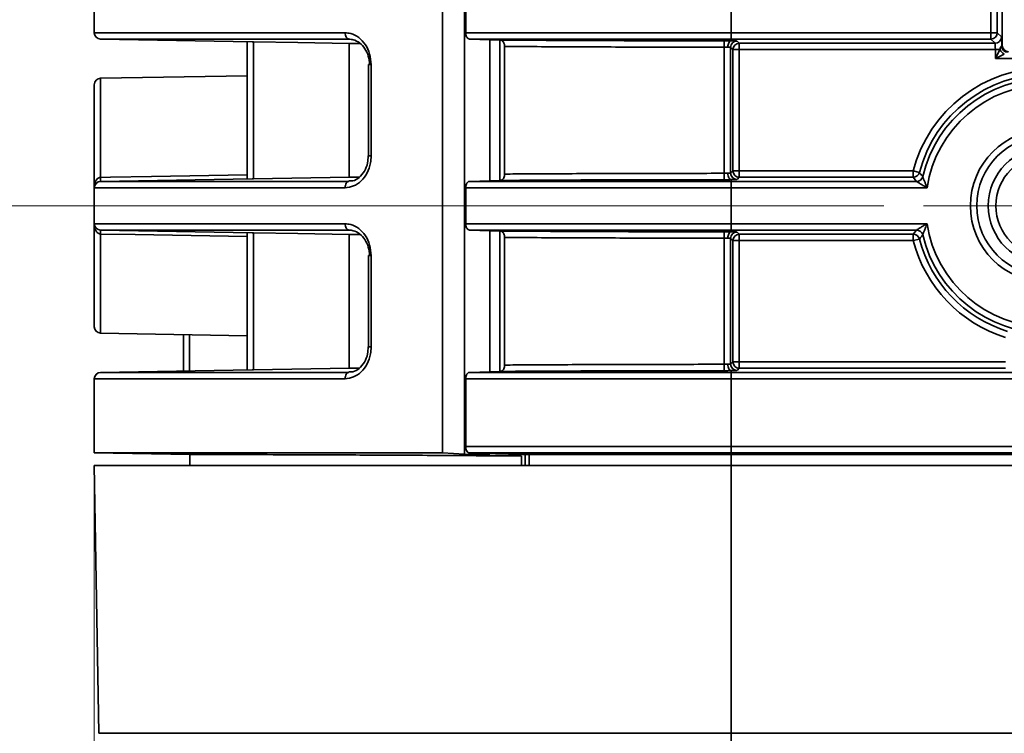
# Model space of a CAD drawing. Header units: millimetres. Extents: x 0 to 1118, y 0 to 864.
# Tile 42 of 250: x 77 to 86, y 443 to 450. Entities that reach past the tile are written whole.
import ezdxf

# ---------------------------------------------------------------- set-up
doc = ezdxf.new("R2010")
doc.units = ezdxf.units.MM
doc.styles.add('SLDTEXTSTYLE0', font='TXT', dxfattribs={"width": 0.605})
doc.dimstyles.new('SLDDIMSTYLE3', dxfattribs={"dimtxt": 4.233333, "dimasz": 4.572, "dimexe": 0, "dimexo": 0.0625, "dimgap": 1.058333, "dimtad": 0, "dimtih": 1, "dimtoh": 1, "dimdec": 1, "dimlfac": 4, "dimrnd": 1e-09, "dimzin": 4, "dimdsep": 46, "dimtxsty": 'SLDTEXTSTYLE0', "dimsah": 1, "dimcen": 0.09, "dimadec": 0, "dimazin": 1, "dimtfac": 1, "dimtofl": 0, "dimtmove": 0, "dimatfit": 3, "dimfxl": 1, "dimfrac": 2, "dimtolj": 1, "dimtzin": 12, "dimarcsym": 0})
doc.dimstyles.new('SLDDIMSTYLE4', dxfattribs={"dimtxt": 4.233333, "dimasz": 4.572, "dimexe": 0, "dimexo": 0.0625, "dimgap": 1.058333, "dimtad": 0, "dimtih": 1, "dimtoh": 1, "dimdec": 1, "dimlfac": 4, "dimrnd": 1e-09, "dimzin": 12, "dimdsep": 46, "dimtxsty": 'SLDTEXTSTYLE0', "dimsah": 1, "dimcen": 0.09, "dimadec": 0, "dimazin": 3, "dimtfac": 1, "dimtmove": 0, "dimatfit": 0, "dimfxl": 1, "dimfrac": 2, "dimtolj": 1, "dimtzin": 12, "dimarcsym": 0})

# ---------------------------------------------------------------- blocks, each defined once
blk = doc.blocks.new('_D_10')
at = {"color": 7, "linetype": 'Continuous', "lineweight": 0}
for p, q in [((77.2975, 445.4854), (77.2975, 413.6063)), ((83.4225, 433.618), (83.4225, 413.6063)), ((57.4629, 418.455), (56.0077, 418.455)), ((56.0077, 418.455), (56.0077, 411.9581)), ((65.5474, 418.455), (67.0026, 418.455)), ((67.0026, 418.455), (67.0026, 411.9581)), ((77.2975, 415.2065), (69.4269, 415.2065)), ((83.4225, 415.2065), (92.9475, 415.2065)), ((56.0077, 411.9581), (57.4629, 411.9581)), ((67.0026, 411.9581), (65.5474, 411.9581))]:
    blk.add_line(p, q, dxfattribs=at)
at = {"color": 7, "linetype": 'Continuous', "lineweight": 18}
for points in [[(77.2975, 415.2065), (72.7255, 415.9685), (72.7255, 414.4445)], [(83.4225, 415.2065), (87.9945, 414.4445), (87.9945, 415.9685)]]:
    blk.add_solid(points, dxfattribs=at)
at = {"color": 7, "linetype": 'Continuous', "lineweight": 18, "char_height": 4.23333, "attachment_point": 1, "style": 'SLDTEXTSTYLE0'}
for s, insert in [('24.5', (43.2342, 417.4151)), ('1.0', (57.4629, 417.4151))]:
    blk.add_mtext(s, dxfattribs=dict(at, insert=insert))
blk = doc.blocks.new('_D_13')
at = {"color": 7, "linetype": 'Continuous', "lineweight": 0}
for p, q in [((85.0436, 497.0242), (48.5948, 497.0242)), ((50.195, 497.0242), (50.195, 476.8678)), ((57.7944, 475.8977), (56.3392, 475.8977)), ((56.3392, 475.8977), (56.3392, 469.4007)), ((65.8789, 475.8977), (67.3341, 475.8977)), ((67.3341, 475.8977), (67.3341, 469.4007)), ((56.3392, 469.4007), (57.7944, 469.4007)), ((67.3341, 469.4007), (65.8789, 469.4007)), ((50.195, 448.2742), (50.195, 468.4306)), ((85.0436, 448.2742), (48.5948, 448.2742))]:
    blk.add_line(p, q, dxfattribs=at)
at = {"color": 7, "linetype": 'Continuous', "lineweight": 18}
for points in [[(50.195, 497.0242), (49.433, 492.4522), (50.957, 492.4522)], [(50.195, 448.2742), (50.957, 452.8462), (49.433, 452.8462)]]:
    blk.add_solid(points, dxfattribs=at)
at = {"color": 7, "linetype": 'Continuous', "lineweight": 18, "char_height": 4.23333, "attachment_point": 1, "style": 'SLDTEXTSTYLE0'}
for s, insert in [('3X', (31.6006, 474.8578)), ('195.0', (40.3319, 474.8578)), ('7.7', (57.7944, 474.8578))]:
    blk.add_mtext(s, dxfattribs=dict(at, insert=insert))
blk = doc.blocks.new('_D_16')
at = {"color": 7, "linetype": 'Continuous', "lineweight": 0}
for p, q in [((50.195, 448.2742), (50.195, 457.7992)), ((85.0436, 448.2742), (48.5948, 448.2742)), ((56.1775, 446.0602), (54.7223, 446.0602)), ((54.7223, 446.0602), (54.7223, 439.5632)), ((64.262, 446.0602), (65.7172, 446.0602)), ((65.7172, 446.0602), (65.7172, 439.5632)), ((54.7223, 439.5632), (56.1775, 439.5632)), ((65.7172, 439.5632), (64.262, 439.5632)), ((93.8577, 437.3492), (48.5948, 437.3492)), ((50.195, 437.3492), (50.195, 427.8242))]:
    blk.add_line(p, q, dxfattribs=at)
at = {"color": 7, "linetype": 'Continuous', "lineweight": 18}
for points in [[(50.195, 448.2742), (50.957, 452.8462), (49.433, 452.8462)], [(50.195, 437.3492), (49.433, 432.7772), (50.957, 432.7772)]]:
    blk.add_solid(points, dxfattribs=at)
at = {"color": 7, "linetype": 'Continuous', "lineweight": 18, "char_height": 4.23333, "attachment_point": 1, "style": 'SLDTEXTSTYLE0'}
for s, insert in [('3X', (33.2175, 445.0203)), ('43.7', (41.9488, 445.0203)), ('1.7', (56.1775, 445.0203))]:
    blk.add_mtext(s, dxfattribs=dict(at, insert=insert))
blk = doc.blocks.new('SW_CENTERMARKSYMBOL_6')
at = {"color": 0, "linetype": 'Continuous', "lineweight": 18}
for p, q in [((0, 0.635), (0, 1.21)), ((0, 0), (0, 0.635)), ((-0.635, 0), (-1.21, 0)), ((0, 0), (-0.635, 0)), ((0, 0), (0, -0.635)), ((0, 0), (0.635, 0)), ((0.635, 0), (1.21, 0)), ((0, -0.635), (0, -1.21))]:
    blk.add_line(p, q, dxfattribs=at)

msp = doc.modelspace()

# ---------------------------------------------------------------- linework, layer by layer
at = {"color": 7, "linetype": 'Continuous', "lineweight": 35}
for p, q in [((80.7147, 501.7867), (80.7147, 445.8492)), ((80.9298, 445.8361), (80.9298, 501.0976)), ((86.2063, 449.8492), (86.2063, 495.5742)), ((77.2975, 449.9731), (77.2975, 450.3253)), ((80.9427, 449.973), (80.9427, 450.3254)), ((83.5475, 450.3253), (83.5475, 449.9731)), ((86.0946, 449.9731), (86.0946, 450.3253)), ((86.1571, 450.3253), (86.1571, 449.9731)), ((83.5475, 449.9106), (83.5475, 449.9731)), ((83.5475, 449.9731), (86.0946, 449.9731)), ((86.0946, 449.9106), (86.0946, 449.9731)), ((86.0946, 449.9731), (86.1571, 449.9731)), ((86.1571, 449.9731), (86.1986, 449.9316)), ((77.3589, 449.9106), (78.8484, 449.8846)), ((78.7975, 448.5379), (78.7975, 449.8855)), ((78.8484, 449.8846), (78.8589, 449.8844)), ((78.8589, 449.8844), (78.8589, 448.539)), ((79.9061, 449.8673), (79.7975, 449.8681)), ((79.7975, 449.8681), (79.7975, 448.5553)), ((80.9785, 449.9105), (81.2811, 449.9008)), ((81.1777, 448.5193), (81.1777, 449.9041)), ((81.2768, 449.9009), (81.2768, 448.5225)), ((83.4788, 449.8933), (83.4788, 449.8309)), ((83.5475, 449.9106), (83.5475, 449.893)), ((86.0946, 449.9106), (83.5475, 449.9106)), ((83.6038, 449.8912), (83.6259, 449.8691)), ((83.6259, 449.8691), (86.1361, 449.8691)), ((83.6259, 449.8066), (83.6259, 449.8691)), ((86.1361, 449.8691), (86.0946, 449.9106)), ((86.2008, 449.8437), (86.2063, 449.8492)), ((81.3241, 448.5854), (81.3241, 449.838)), ((83.4788, 448.5925), (83.4788, 449.8309)), ((83.5413, 449.8287), (83.5413, 448.5947)), ((83.5634, 449.8066), (83.5413, 449.8287)), ((83.5634, 448.6168), (83.5634, 449.8066)), ((83.6259, 449.8066), (83.5634, 449.8066)), ((83.6259, 449.8066), (83.6259, 448.6168)), ((86.1383, 449.8066), (83.6259, 449.8066)), ((86.1383, 449.8066), (86.1822, 449.8066)), ((86.1383, 449.7187), (86.1383, 449.8066)), ((86.1383, 449.7187), (86.1822, 449.8066)), ((86.2262, 449.7627), (86.1383, 449.7187)), ((79.9874, 449.6599), (79.9874, 448.7634)), ((80.0145, 449.6599), (79.9874, 449.6599)), ((80.0145, 449.6599), (80.0145, 448.7634)), ((91.1258, 449.7187), (86.1383, 449.7187)), ((77.2975, 448.4503), (77.2975, 449.4628)), ((78.7975, 449.5504), (77.3589, 449.5253)), ((77.3589, 449.5253), (77.3589, 448.5517)), ((80.0145, 448.7634), (79.9874, 448.7634)), ((83.4788, 448.5301), (83.4788, 448.5925)), ((83.5413, 448.5947), (83.5634, 448.6168)), ((83.6259, 448.6168), (83.5634, 448.6168)), ((83.6259, 448.5543), (83.6259, 448.6168)), ((83.6259, 448.6168), (85.3327, 448.6168)), ((85.3327, 448.5543), (85.3327, 448.6168)), ((85.3327, 448.6168), (85.3932, 448.601)), ((78.8484, 448.5388), (77.3589, 448.5128)), ((78.8589, 448.539), (78.8484, 448.5388)), ((79.7975, 448.5553), (78.8589, 448.539)), ((81.2811, 448.5226), (80.9785, 448.5129)), ((83.5475, 448.5304), (83.5475, 448.5128)), ((83.5475, 448.4503), (83.5475, 448.5128)), ((83.5475, 448.5128), (85.3652, 448.5128)), ((83.6259, 448.5543), (83.6038, 448.5322)), ((85.3327, 448.5543), (83.6259, 448.5543)), ((85.3652, 448.5128), (85.3327, 448.5543)), ((77.2975, 448.0981), (77.2975, 448.4503)), ((80.9427, 448.098), (80.9427, 448.4504)), ((83.5475, 448.4503), (83.5475, 448.0981)), ((85.4683, 448.4503), (83.5475, 448.4503)), ((77.2975, 447.0856), (77.2975, 448.0981)), ((77.3589, 448.0356), (78.8484, 448.0096)), ((78.7975, 446.6629), (78.7975, 448.0105)), ((78.8484, 448.0096), (78.8589, 448.0094)), ((78.8589, 448.0094), (78.8589, 446.664)), ((80.9785, 448.0355), (81.2811, 448.0258)), ((81.1777, 446.6443), (81.1777, 448.0291)), ((81.2768, 448.0259), (81.2768, 446.6475)), ((83.4788, 448.0183), (83.4788, 447.9559)), ((83.5475, 448.0356), (83.5475, 448.0981)), ((83.5475, 448.0981), (85.4683, 448.0981)), ((83.5475, 448.0356), (83.5475, 448.018)), ((85.3652, 448.0356), (83.5475, 448.0356)), ((83.6038, 448.0162), (83.6259, 447.9941)), ((85.3327, 447.9941), (85.3652, 448.0356)), ((77.3589, 447.9967), (77.3589, 447.0231)), ((79.9061, 447.9923), (79.7975, 447.9931)), ((79.7975, 447.9931), (79.7975, 446.6803)), ((81.3241, 446.7104), (81.3241, 447.963)), ((83.4788, 446.7175), (83.4788, 447.9559)), ((83.5413, 447.9537), (83.5413, 446.7197)), ((83.5634, 447.9316), (83.5413, 447.9537)), ((83.5634, 446.7418), (83.5634, 447.9316)), ((83.6259, 447.9316), (83.5634, 447.9316)), ((83.6259, 447.9941), (85.3327, 447.9941)), ((83.6259, 447.9316), (83.6259, 447.9941)), ((85.3327, 447.9316), (83.6259, 447.9316)), ((83.6259, 447.9316), (83.6259, 446.7418)), ((85.3327, 447.9316), (85.3327, 447.9941)), ((85.3932, 447.9474), (85.3327, 447.9316)), ((79.9874, 447.7849), (79.9874, 446.8884)), ((80.0145, 447.7849), (79.9874, 447.7849)), ((80.0145, 447.7849), (80.0145, 446.8884)), ((77.3589, 447.0231), (78.7975, 446.998)), ((78.1725, 446.652), (78.1725, 447.0089)), ((78.2328, 447.0079), (78.2328, 446.653)), ((80.0145, 446.8884), (79.9874, 446.8884)), ((78.8484, 446.6638), (77.3589, 446.6378)), ((78.8589, 446.664), (78.8484, 446.6638)), ((79.7975, 446.6803), (78.8589, 446.664)), ((83.4788, 446.6551), (83.4788, 446.7175)), ((83.5413, 446.7197), (83.5634, 446.7418)), ((83.6259, 446.7418), (83.5634, 446.7418)), ((83.6259, 446.6793), (83.6038, 446.6572)), ((83.6259, 446.6793), (83.6259, 446.7418)), ((83.6259, 446.7418), (86.238, 446.7418)), ((86.238, 446.6793), (83.6259, 446.6793)), ((77.2975, 445.8492), (77.2975, 446.5753)), ((80.9427, 445.9105), (80.9427, 446.5754)), ((81.2811, 446.6476), (80.9785, 446.6379)), ((83.5475, 446.6554), (83.5475, 446.6378)), ((83.5475, 446.5753), (83.5475, 446.6378)), ((83.5475, 446.6378), (212.8571, 446.6378)), ((83.5475, 446.5753), (83.5475, 445.9106)), ((212.8538, 446.5753), (83.5475, 446.5753)), ((83.5475, 445.8481), (83.5475, 445.9106)), ((83.5475, 445.9106), (212.8538, 445.9106)), ((77.2975, 445.8492), (78.235, 445.8328)), ((78.235, 445.7242), (78.235, 445.8328)), ((80.9298, 445.8361), (80.7147, 445.8492)), ((80.9298, 445.8361), (81.1777, 445.8316)), ((81.491, 445.7242), (81.491, 445.8173)), ((81.5245, 445.831), (81.5245, 445.7242)), ((81.5637, 445.8318), (81.5637, 445.7242)), ((212.8571, 445.8481), (83.5475, 445.8481)), ((83.5475, 445.8481), (83.5475, 445.8328)), ((83.5475, 445.8328), (96.9708, 445.8328)), ((83.5475, 445.7242), (83.5475, 445.8328)), ((77.3434, 443.0948), (77.2975, 445.7242)), ((77.2975, 445.7242), (83.5475, 445.7242)), ((83.5475, 445.7242), (83.5475, 443.0948)), ((213.1725, 445.7242), (83.5475, 445.7242)), ((77.3434, 443.0948), (83.5475, 443.0948)), ((83.5475, 443.0948), (213.1713, 443.0948)), ((83.5475, 443.0948), (83.5475, 442.8492))]:
    msp.add_line(p, q, dxfattribs=at)
at = {"color": 7, "linetype": 'Continuous', "lineweight": 35, "flags": 128}
for points in [[(79.7591, 449.9724), (79.7598, 449.9605), (79.7619, 449.9489), (79.7653, 449.9383), (79.7698, 449.9289), (79.7754, 449.9211), (79.7817, 449.9152), (79.7887, 449.9115), (79.7959, 449.91)], [(78.8589, 449.8844), (79.2967, 449.8768), (79.7975, 449.8681)], [(83.5475, 449.893), (83.5409, 449.8916), (83.5345, 449.888), (83.5286, 449.8821), (83.5234, 449.8744), (83.5191, 449.8649), (83.5159, 449.8542), (83.5139, 449.8426), (83.5132, 449.8305)], [(83.5475, 448.5304), (83.5409, 448.5318), (83.5345, 448.5354), (83.5286, 448.5413), (83.5234, 448.549), (83.5191, 448.5585), (83.5159, 448.5692), (83.5139, 448.5808), (83.5132, 448.5929)], [(77.3589, 448.5517), (77.4589, 448.5534), (77.8588, 448.5601), (78.7975, 448.5761)], [(79.7591, 448.451), (79.7598, 448.4629), (79.7619, 448.4745), (79.7653, 448.4851), (79.7698, 448.4945), (79.7754, 448.5023), (79.7817, 448.5082), (79.7887, 448.5119), (79.7959, 448.5134)], [(78.8589, 448.0094), (79.2967, 448.0018), (79.7975, 447.9931)], [(79.7591, 448.0974), (79.7598, 448.0855), (79.7619, 448.0739), (79.7653, 448.0633), (79.7698, 448.0539), (79.7754, 448.0461), (79.7817, 448.0402), (79.7887, 448.0365), (79.7959, 448.035)], [(83.5475, 448.018), (83.5409, 448.0166), (83.5345, 448.013), (83.5286, 448.0071), (83.5234, 447.9994), (83.5191, 447.9899), (83.5159, 447.9792), (83.5139, 447.9676), (83.5132, 447.9555)], [(78.7975, 447.9723), (77.698, 447.991), (77.3589, 447.9967)], [(83.5475, 446.6554), (83.5409, 446.6568), (83.5345, 446.6604), (83.5286, 446.6663), (83.5234, 446.674), (83.5191, 446.6835), (83.5159, 446.6942), (83.5139, 446.7058), (83.5132, 446.7179)], [(79.7591, 446.576), (79.7598, 446.5879), (79.7619, 446.5995), (79.7653, 446.6101), (79.7698, 446.6195), (79.7754, 446.6273), (79.7817, 446.6332), (79.7887, 446.6369), (79.7959, 446.6384)]]:
    msp.add_lwpolyline(points, dxfattribs=at)
at = {"color": 7, "linetype": 'Continuous', "lineweight": 35}
for radius in [0.7502, 0.6877, 0.575, 0.5]:
    msp.add_circle((86.6438, 448.2742), radius, dxfattribs=at)
for centre, radius, start, end in [((77.36, 449.9731), 0.0625, 180, 269), ((86.0946, 449.9731), 0.0625, 270.02044, 359.97956), ((83.6038, 449.8287), 0.0625, 90.02044, 179.97956), ((83.6259, 449.8066), 0.0625, 90.02044, 179.97956), ((86.1361, 449.9316), 0.0625, 270.02044, 359.97956), ((86.2632, 449.8436), 0.0625, 180.12313, 269.97812), ((86.2633, 449.8437), 0.0625, 180.02044, 269.97956), ((86.274, 449.8544), 0.1034, 207.50914, 242.49086), ((86.6438, 448.2742), 1.3551, 14.64318, 165.35682), ((86.6438, 448.2742), 1.2926, 14.64318, 165.35682), ((77.36, 449.4628), 0.0625, 91, 180), ((86.6438, 448.2742), 1.2511, 13.2497, 166.7503), ((86.6438, 448.2742), 1.1886, 8.51939, 171.48061), ((83.6038, 448.5947), 0.0625, 180.02044, 269.97956), ((83.6259, 448.6168), 0.0625, 180.02044, 269.97956), ((85.3327, 448.6168), 0.0625, 270.01495, 345.34187), ((77.36, 448.4503), 0.0625, 91, 180), ((76.7227, 448.5322), 0.6365, 358.24861, 1.75139), ((85.3651, 448.5753), 0.0625, 270.0154, 346.7349), ((77.36, 448.0981), 0.0625, 180, 269), ((76.7227, 448.0162), 0.6365, 358.24861, 1.75139), ((83.6038, 447.9537), 0.0625, 90.02044, 179.97956), ((85.3651, 447.9731), 0.0625, 13.2651, 89.9846), ((86.6438, 448.2742), 1.1886, 188.51939, 351.48061), ((83.6259, 447.9316), 0.0625, 90.02044, 179.97956), ((85.3327, 447.9316), 0.0625, 14.65813, 89.98505), ((86.6438, 448.2742), 1.3551, 194.64318, 252.57532), ((86.6438, 448.2742), 1.2926, 194.64318, 252.57532), ((86.6438, 448.2742), 1.2511, 193.2497, 346.7503), ((77.36, 447.0856), 0.0625, 180, 269), ((83.6038, 446.7197), 0.0625, 180.02044, 269.97956), ((83.6259, 446.7418), 0.0625, 180.02044, 269.97956), ((77.36, 446.5753), 0.0625, 91, 180)]:
    msp.add_arc(centre, radius, start, end, dxfattribs=at)
for centre, major_axis, ratio, start_param, end_param in [((83.4788, 449.8912), (0.125, 0), 0.017455, 0.017453, 0.98898), ((86.1361, 449.8066), (0, 0.0625), 0.03491, 4.712389, 6.265732), ((86.1986, 449.8066), (0, 0.125), 0.017455, 5.011655, 6.265732), ((86.2008, 449.7187), (0, 0.125), 0.017455, 0.017453, 0.061939), ((86.2688, 449.8492), (-0.0442, -0.0442), 0.999695, 5.497939, 7.068431), ((83.4788, 449.8287), (0.0625, 0), 0.03491, 0.017453, 0.98898), ((83.4788, 448.5947), (0.0625, 0), 0.03491, 5.294205, 6.265732), ((83.4788, 448.5322), (0.125, 0), 0.017455, 5.294205, 6.265732), ((83.4788, 448.0162), (0.125, 0), 0.017455, 0.017453, 0.98898), ((83.4788, 447.9537), (0.0625, 0), 0.03491, 0.017453, 0.98898), ((83.4788, 446.7197), (0.0625, 0), 0.03491, 5.294205, 6.265732), ((83.4788, 446.6572), (0.125, 0), 0.017455, 5.294205, 6.265732)]:
    msp.add_ellipse(centre, major_axis=major_axis, ratio=ratio, start_param=start_param, end_param=end_param, dxfattribs=at)
for points, knots in [([(77.2975, 449.9731), (77.3135, 449.9731), (77.3459, 449.9731), (77.6088, 449.9731), (78.0293, 449.973), (78.5629, 449.9729), (79.1481, 449.9727), (79.5544, 449.9725), (79.7591, 449.9724)], [0, 0, 0, 0, 0.176962, 0.35883, 0.539613, 0.725638, 0.861726, 1, 1, 1, 1]), ([(79.7591, 449.9724), (79.7775, 449.9709), (79.8241, 449.9671), (79.8956, 449.9299), (79.961, 449.8593), (80.0059, 449.7655), (80.0117, 449.6951), (80.0145, 449.6599)], [0, 0, 0, 0, 0.141134, 0.356492, 0.571563, 0.786006, 1, 1, 1, 1]), ([(80.9427, 449.973), (81.0323, 449.973), (81.4385, 449.9731), (82.0873, 449.9731), (82.8751, 449.9731), (83.3264, 449.9731), (83.5475, 449.9731)], [0, 0, 0, 0, 0.109375, 0.495956, 0.753142, 1, 1, 1, 1]), ([(80.9785, 449.9105), (80.9744, 449.9114), (80.9661, 449.9131), (80.9552, 449.9245), (80.9471, 449.9409), (80.9432, 449.9582), (80.9429, 449.9691), (80.9427, 449.973)], [0, 0, 0, 0, 0.221869, 0.443802, 0.663872, 0.880404, 1, 1, 1, 1]), ([(79.7959, 449.91), (79.5949, 449.9101), (79.1928, 449.9102), (78.6158, 449.9104), (78.0874, 449.9105), (77.6676, 449.9106), (77.4163, 449.9106), (77.3589, 449.9106), (77.3589, 449.9106), (77.3589, 449.9106)], [0, 0, 0, 0, 0.137189, 0.274379, 0.45778, 0.641182, 0.82059, 0.999997, 1, 1, 1, 1]), ([(79.9987, 449.6599), (79.9963, 449.6881), (79.9915, 449.7443), (79.9557, 449.8193), (79.9037, 449.8759), (79.8471, 449.9057), (79.8104, 449.9088), (79.7959, 449.91)], [0, 0, 0, 0, 0.215032, 0.430055, 0.644976, 0.859537, 1, 1, 1, 1]), ([(83.5475, 449.9106), (83.5475, 449.9106), (83.3287, 449.9106), (82.8816, 449.9106), (82.1017, 449.9106), (81.4628, 449.9106), (81.0638, 449.9105), (80.9785, 449.9105)], [0, 0, 0, 0, 0.000006, 0.247902, 0.506176, 0.894395, 1, 1, 1, 1]), ([(81.2811, 449.9008), (81.3313, 449.9004), (81.6089, 449.8986), (82.114, 449.896), (82.7964, 449.8938), (83.2513, 449.8935), (83.4788, 449.8933)], [0, 0, 0, 0, 0.068438, 0.378955, 0.689476, 1, 1, 1, 1]), ([(81.3241, 449.838), (81.3238, 449.8441), (81.323, 449.8563), (81.3174, 449.8728), (81.3088, 449.8867), (81.2965, 449.8979), (81.2866, 449.8997), (81.2811, 449.9008)], [0, 0, 0, 0, 0.169955, 0.339424, 0.520668, 0.733557, 1, 1, 1, 1]), ([(83.4788, 449.8933), (83.4929, 449.8933), (83.5171, 449.8933), (83.539, 449.8931), (83.5475, 449.893), (83.5475, 449.893)], [0, 0, 0, 0, 0.579226, 0.999793, 1, 1, 1, 1]), ([(86.1822, 449.8066), (86.1842, 449.8139), (86.1871, 449.8242), (86.193, 449.8357), (86.1969, 449.8413), (86.1997, 449.8441), (86.2006, 449.8442), (86.2007, 449.8436), (86.2007, 449.8435)], [0, 0, 0, 0, 0.35497, 0.507608, 0.661777, 0.796345, 0.970617, 1, 1, 1, 1]), ([(83.4788, 449.8309), (83.2513, 449.831), (82.7963, 449.8314), (82.1137, 449.8335), (81.623, 449.836), (81.3598, 449.8377), (81.3241, 449.838)], [0, 0, 0, 0, 0.316778, 0.633556, 0.950335, 1, 1, 1, 1]), ([(83.5132, 449.8305), (83.5087, 449.8306), (83.4981, 449.8308), (83.4859, 449.8308), (83.4788, 449.8309)], [0, 0, 0, 0, 0.420785, 1, 1, 1, 1]), ([(80.0145, 448.7634), (80.0133, 448.7402), (80.01, 448.6819), (79.9787, 448.594), (79.9203, 448.5149), (79.8438, 448.4613), (79.7874, 448.4544), (79.7591, 448.451)], [0, 0, 0, 0, 0.141717, 0.35566, 0.569846, 0.784702, 1, 1, 1, 1]), ([(79.985, 448.7637), (79.9844, 448.7404), (79.9832, 448.6863), (79.9508, 448.6095), (79.8988, 448.5482), (79.8436, 448.5153), (79.8099, 448.5173), (79.7971, 448.5181)], [0, 0, 0, 0, 0.17219, 0.39843, 0.626044, 0.857099, 1, 1, 1, 1]), ([(81.3241, 448.5854), (81.3598, 448.5856), (81.623, 448.5874), (82.1137, 448.5899), (82.7963, 448.592), (83.2513, 448.5924), (83.4788, 448.5925)], [0, 0, 0, 0, 0.049665, 0.366444, 0.683222, 1, 1, 1, 1]), ([(83.4788, 448.5925), (83.4839, 448.5926), (83.4961, 448.5926), (83.5069, 448.5928), (83.5132, 448.5929)], [0, 0, 0, 0, 0.420744, 1, 1, 1, 1]), ([(85.3932, 448.601), (85.3937, 448.6003), (85.3966, 448.5967), (85.4074, 448.5834), (85.4179, 448.5708), (85.426, 448.5609)], [0, 0, 0, 0, 0.052571, 0.262854, 1, 1, 1, 1]), ([(77.2975, 448.4503), (77.2975, 448.4506), (77.2975, 448.4641), (77.2997, 448.4827), (77.308, 448.5092), (77.3182, 448.5288), (77.3324, 448.5425), (77.3449, 448.5492), (77.3525, 448.5514), (77.358, 448.5516), (77.3589, 448.5517)], [0, 0, 0, 0, 0.007812, 0.322179, 0.441149, 0.66628, 0.830034, 0.880509, 0.980571, 1, 1, 1, 1]), ([(77.3589, 448.5128), (77.3589, 448.5128), (77.3589, 448.5128), (77.4163, 448.5128), (77.6676, 448.5128), (78.0874, 448.5129), (78.6158, 448.513), (79.1928, 448.5132), (79.5949, 448.5133), (79.7959, 448.5134)], [0, 0, 0, 0, 0.000003, 0.17941, 0.358818, 0.54222, 0.725621, 0.862811, 1, 1, 1, 1]), ([(79.9003, 448.5561), (79.8836, 448.5559), (79.8099, 448.5554), (79.8029, 448.5554), (79.7975, 448.5553)], [0, 0, 0, 0, 0.2266344, 1, 1, 1, 1]), ([(80.9427, 448.4504), (80.9431, 448.4573), (80.9439, 448.4712), (80.9501, 448.4897), (80.9591, 448.5039), (80.9692, 448.5115), (80.9759, 448.5125), (80.9785, 448.5129)], [0, 0, 0, 0, 0.2129082, 0.425763, 0.6401537, 0.8578794, 1, 1, 1, 1]), ([(80.9785, 448.5129), (81.0638, 448.5129), (81.4628, 448.5128), (82.1017, 448.5128), (82.8816, 448.5128), (83.3287, 448.5128), (83.5475, 448.5128), (83.5475, 448.5128)], [0, 0, 0, 0, 0.1056046, 0.4938239, 0.7520976, 0.9999943, 1, 1, 1, 1]), ([(81.2811, 448.5226), (81.2872, 448.5239), (81.2983, 448.5261), (81.3116, 448.5398), (81.3203, 448.5572), (81.3238, 448.5733), (81.3241, 448.5829), (81.3241, 448.5854)], [0, 0, 0, 0, 0.294984, 0.534487, 0.731863, 0.930369, 1, 1, 1, 1]), ([(83.4788, 448.5301), (83.2513, 448.5299), (82.7964, 448.5295), (82.114, 448.5274), (81.6089, 448.5248), (81.3313, 448.523), (81.2811, 448.5226)], [0, 0, 0, 0, 0.310524, 0.621045, 0.931562, 1, 1, 1, 1]), ([(83.5475, 448.5304), (83.5475, 448.5304), (83.5358, 448.5303), (83.5132, 448.5301), (83.489, 448.5301), (83.4788, 448.5301)], [0, 0, 0, 0, 0.000207, 0.579247, 1, 1, 1, 1]), ([(85.4683, 448.4503), (85.468, 448.4505), (85.4541, 448.4585), (85.4357, 448.4694), (85.409, 448.4855), (85.3895, 448.4975), (85.375, 448.5066), (85.3679, 448.511), (85.3655, 448.5125), (85.3652, 448.5127), (85.3652, 448.5128)], [0, 0, 0, 0, 0.007769, 0.327992, 0.437098, 0.668132, 0.832088, 0.88496, 0.977416, 1, 1, 1, 1]), ([(85.426, 448.5609), (85.426, 448.5609), (85.4261, 448.5605), (85.4271, 448.558), (85.4299, 448.5504), (85.4357, 448.5348), (85.4436, 448.5139), (85.4546, 448.4852), (85.4623, 448.4654), (85.4681, 448.4506), (85.4683, 448.4503)], [0, 0, 0, 0, 0.022852, 0.118417, 0.169102, 0.332336, 0.561724, 0.670439, 0.992137, 1, 1, 1, 1]), ([(79.7591, 448.451), (79.5575, 448.4509), (79.1512, 448.4507), (78.5719, 448.4505), (78.0342, 448.4504), (77.6151, 448.4503), (77.3475, 448.4503), (77.3143, 448.4503), (77.2975, 448.4503)], [0, 0, 0, 0, 0.136087, 0.274362, 0.455144, 0.64117, 0.818132, 1, 1, 1, 1]), ([(83.5475, 448.4503), (83.3264, 448.4503), (82.8751, 448.4503), (82.0873, 448.4503), (81.4385, 448.4503), (81.0323, 448.4504), (80.9427, 448.4504)], [0, 0, 0, 0, 0.2468581, 0.5040435, 0.8906246, 1, 1, 1, 1]), ([(77.2975, 448.0981), (77.3135, 448.0981), (77.3459, 448.0981), (77.6088, 448.0981), (78.0293, 448.098), (78.5629, 448.0979), (79.1481, 448.0977), (79.5544, 448.0975), (79.7591, 448.0974)], [0, 0, 0, 0, 0.176962, 0.35883, 0.539613, 0.725638, 0.861726, 1, 1, 1, 1]), ([(77.3589, 447.9967), (77.358, 447.9968), (77.3525, 447.997), (77.3449, 447.9992), (77.3324, 448.0059), (77.3182, 448.0196), (77.308, 448.0392), (77.2997, 448.0657), (77.2975, 448.0843), (77.2975, 448.0978), (77.2975, 448.0981)], [0, 0, 0, 0, 0.019429, 0.119491, 0.169966, 0.33372, 0.558851, 0.677821, 0.992188, 1, 1, 1, 1]), ([(79.7959, 448.035), (79.5949, 448.0351), (79.1928, 448.0352), (78.6158, 448.0354), (78.0874, 448.0355), (77.6676, 448.0356), (77.4163, 448.0356), (77.3589, 448.0356), (77.3589, 448.0356), (77.3589, 448.0356)], [0, 0, 0, 0, 0.137189, 0.274379, 0.45778, 0.641182, 0.82059, 0.999997, 1, 1, 1, 1]), ([(79.7591, 448.0974), (79.7775, 448.0959), (79.8241, 448.0921), (79.8956, 448.0549), (79.961, 447.9843), (80.0059, 447.8905), (80.0117, 447.8201), (80.0145, 447.7849)], [0, 0, 0, 0, 0.141134, 0.356492, 0.571563, 0.786006, 1, 1, 1, 1]), ([(79.9987, 447.7849), (79.9963, 447.8131), (79.9915, 447.8693), (79.9557, 447.9443), (79.9037, 448.0009), (79.8471, 448.0307), (79.8104, 448.0338), (79.7959, 448.035)], [0, 0, 0, 0, 0.215032, 0.430055, 0.644976, 0.859537, 1, 1, 1, 1]), ([(80.9427, 448.098), (81.0323, 448.098), (81.4385, 448.0981), (82.0873, 448.0981), (82.8751, 448.0981), (83.3264, 448.0981), (83.5475, 448.0981)], [0, 0, 0, 0, 0.109375, 0.495956, 0.753142, 1, 1, 1, 1]), ([(80.9785, 448.0355), (80.9744, 448.0364), (80.9661, 448.0381), (80.9552, 448.0495), (80.9471, 448.0659), (80.9432, 448.0832), (80.9429, 448.0941), (80.9427, 448.098)], [0, 0, 0, 0, 0.221869, 0.443802, 0.663872, 0.880404, 1, 1, 1, 1]), ([(83.5475, 448.0356), (83.5475, 448.0356), (83.3287, 448.0356), (82.8816, 448.0356), (82.1017, 448.0356), (81.4628, 448.0356), (81.0638, 448.0355), (80.9785, 448.0355)], [0, 0, 0, 0, 0.000006, 0.247902, 0.506176, 0.894395, 1, 1, 1, 1]), ([(81.2811, 448.0258), (81.3313, 448.0254), (81.6089, 448.0236), (82.114, 448.021), (82.7964, 448.0188), (83.2513, 448.0185), (83.4788, 448.0183)], [0, 0, 0, 0, 0.068438, 0.378955, 0.689476, 1, 1, 1, 1]), ([(81.3241, 447.963), (81.3238, 447.9691), (81.323, 447.9813), (81.3174, 447.9978), (81.3088, 448.0117), (81.2965, 448.0229), (81.2866, 448.0247), (81.2811, 448.0258)], [0, 0, 0, 0, 0.169955, 0.339424, 0.520668, 0.733557, 1, 1, 1, 1]), ([(83.4788, 448.0183), (83.4929, 448.0183), (83.5171, 448.0183), (83.539, 448.0181), (83.5475, 448.018), (83.5475, 448.018)], [0, 0, 0, 0, 0.579226, 0.999793, 1, 1, 1, 1]), ([(85.3652, 448.0356), (85.3652, 448.0357), (85.3655, 448.0359), (85.3679, 448.0374), (85.375, 448.0418), (85.3895, 448.0509), (85.409, 448.0629), (85.4357, 448.079), (85.4541, 448.0899), (85.468, 448.0979), (85.4683, 448.0981)], [0, 0, 0, 0, 0.0225838, 0.1150397, 0.1679123, 0.3318677, 0.5629016, 0.6720083, 0.9922311, 1, 1, 1, 1]), ([(85.4683, 448.0981), (85.4681, 448.0978), (85.4623, 448.083), (85.4546, 448.0632), (85.4436, 448.0345), (85.4357, 448.0136), (85.4299, 447.998), (85.4271, 447.9904), (85.4261, 447.9878), (85.426, 447.9875), (85.426, 447.9875)], [0, 0, 0, 0, 0.0078633, 0.3295606, 0.4382764, 0.6676642, 0.8308984, 0.8815826, 0.9771483, 1, 1, 1, 1]), ([(83.4788, 447.9559), (83.2513, 447.956), (82.7963, 447.9564), (82.1137, 447.9585), (81.623, 447.961), (81.3598, 447.9627), (81.3241, 447.963)], [0, 0, 0, 0, 0.316778, 0.633556, 0.950335, 1, 1, 1, 1]), ([(83.5132, 447.9555), (83.5087, 447.9556), (83.4981, 447.9558), (83.4859, 447.9558), (83.4788, 447.9559)], [0, 0, 0, 0, 0.420785, 1, 1, 1, 1]), ([(85.426, 447.9875), (85.4254, 447.9868), (85.4225, 447.9833), (85.4115, 447.9699), (85.4012, 447.9573), (85.3932, 447.9474)], [0, 0, 0, 0, 0.052571, 0.262854, 1, 1, 1, 1]), ([(80.0145, 446.8884), (80.0133, 446.8652), (80.01, 446.8069), (79.9787, 446.719), (79.9203, 446.6399), (79.8438, 446.5863), (79.7874, 446.5794), (79.7591, 446.576)], [0, 0, 0, 0, 0.141717, 0.35566, 0.569846, 0.784702, 1, 1, 1, 1]), ([(79.985, 446.8887), (79.9844, 446.8654), (79.9832, 446.8113), (79.9508, 446.7345), (79.8988, 446.6732), (79.8436, 446.6403), (79.8099, 446.6423), (79.7971, 446.6431)], [0, 0, 0, 0, 0.17219, 0.39843, 0.626044, 0.857099, 1, 1, 1, 1]), ([(79.9003, 446.6811), (79.8836, 446.6809), (79.8099, 446.6804), (79.8029, 446.6804), (79.7975, 446.6803)], [0, 0, 0, 0, 0.226634, 1, 1, 1, 1]), ([(81.2811, 446.6476), (81.2872, 446.6489), (81.2983, 446.6511), (81.3116, 446.6648), (81.3203, 446.6822), (81.3238, 446.6983), (81.3241, 446.7079), (81.3241, 446.7104)], [0, 0, 0, 0, 0.294984, 0.534487, 0.731863, 0.930369, 1, 1, 1, 1]), ([(81.3241, 446.7104), (81.3598, 446.7106), (81.623, 446.7124), (82.1137, 446.7149), (82.7963, 446.717), (83.2513, 446.7174), (83.4788, 446.7175)], [0, 0, 0, 0, 0.049665, 0.366444, 0.683222, 1, 1, 1, 1]), ([(83.4788, 446.7175), (83.4839, 446.7176), (83.4961, 446.7176), (83.5069, 446.7178), (83.5132, 446.7179)], [0, 0, 0, 0, 0.420744, 1, 1, 1, 1]), ([(79.7591, 446.576), (79.5575, 446.5759), (79.1512, 446.5757), (78.5719, 446.5755), (78.0342, 446.5754), (77.6151, 446.5753), (77.3475, 446.5753), (77.3143, 446.5753), (77.2975, 446.5753)], [0, 0, 0, 0, 0.136087, 0.274362, 0.455144, 0.64117, 0.818132, 1, 1, 1, 1]), ([(77.3589, 446.6378), (77.3589, 446.6378), (77.3589, 446.6378), (77.4163, 446.6378), (77.6676, 446.6378), (78.0874, 446.6379), (78.6158, 446.638), (79.1928, 446.6382), (79.5949, 446.6383), (79.7959, 446.6384)], [0, 0, 0, 0, 0.000003, 0.17941, 0.358818, 0.54222, 0.725621, 0.862811, 1, 1, 1, 1]), ([(80.9427, 446.5754), (80.9431, 446.5823), (80.9439, 446.5962), (80.9501, 446.6147), (80.9591, 446.6289), (80.9692, 446.6365), (80.9759, 446.6375), (80.9785, 446.6379)], [0, 0, 0, 0, 0.212908, 0.425763, 0.640154, 0.857879, 1, 1, 1, 1]), ([(83.5475, 446.5753), (83.3264, 446.5753), (82.8751, 446.5753), (82.0873, 446.5753), (81.4385, 446.5753), (81.0323, 446.5754), (80.9427, 446.5754)], [0, 0, 0, 0, 0.246858, 0.504044, 0.890625, 1, 1, 1, 1]), ([(80.9785, 446.6379), (81.0638, 446.6379), (81.4628, 446.6378), (82.1017, 446.6378), (82.8816, 446.6378), (83.3287, 446.6378), (83.5475, 446.6378), (83.5475, 446.6378)], [0, 0, 0, 0, 0.105605, 0.493824, 0.752098, 0.999994, 1, 1, 1, 1]), ([(83.4788, 446.6551), (83.2513, 446.6549), (82.7964, 446.6545), (82.114, 446.6524), (81.6089, 446.6498), (81.3313, 446.648), (81.2811, 446.6476)], [0, 0, 0, 0, 0.310524, 0.621045, 0.931562, 1, 1, 1, 1]), ([(83.5475, 446.6554), (83.5475, 446.6554), (83.5358, 446.6553), (83.5132, 446.6551), (83.489, 446.6551), (83.4788, 446.6551)], [0, 0, 0, 0, 0.000207, 0.579247, 1, 1, 1, 1]), ([(80.9427, 445.9105), (81.142, 445.9105), (81.5546, 445.9106), (82.2135, 445.9106), (82.8849, 445.9106), (83.3327, 445.9106), (83.5475, 445.9106)], [0, 0, 0, 0, 0.2413878, 0.5000001, 0.7602066, 1, 1, 1, 1]), ([(80.9785, 445.848), (80.9744, 445.8489), (80.9661, 445.8506), (80.9552, 445.862), (80.9471, 445.8784), (80.9432, 445.8957), (80.9429, 445.9066), (80.9427, 445.9105)], [0, 0, 0, 0, 0.221869, 0.443801, 0.663872, 0.880403, 1, 1, 1, 1]), ([(81.491, 445.8173), (81.2251, 445.8193), (80.6854, 445.8233), (79.9757, 445.8268), (79.3573, 445.8294), (78.8632, 445.8311), (78.5008, 445.8321), (78.2759, 445.8327), (78.2484, 445.8328), (78.235, 445.8328)], [0, 0, 0, 0, 0.141706, 0.287521, 0.429227, 0.575042, 0.716751, 0.86257, 1, 1, 1, 1]), ([(83.5475, 445.8481), (83.5475, 445.8481), (83.335, 445.8481), (82.8914, 445.8481), (82.2266, 445.8481), (81.5778, 445.8481), (81.1724, 445.848), (80.9785, 445.848)], [0, 0, 0, 0, 0.000006, 0.240807, 0.502113, 0.761819, 1, 1, 1, 1]), ([(80.9785, 445.848), (81.1493, 445.8425), (81.3313, 445.8366), (81.5134, 445.831), (81.5245, 445.8306)], [0, 0, 0, 0, 0.93868, 1, 1, 1, 1]), ([(81.5251, 445.831), (81.5249, 445.831), (81.5238, 445.8312), (81.5288, 445.8314), (81.5398, 445.8316), (81.553, 445.8318), (81.5615, 445.8318), (81.5637, 445.8318)], [0, 0, 0, 0, 0.053594, 0.337582, 0.621537, 0.905446, 1, 1, 1, 1]), ([(81.5637, 445.8318), (81.7696, 445.832), (82.1915, 445.8324), (82.8596, 445.8328), (83.3182, 445.8328), (83.5475, 445.8328)], [0, 0, 0, 0, 0.322955, 0.661478, 1, 1, 1, 1])]:
    msp.add_open_spline(points, degree=3, knots=knots, dxfattribs=at)
msp.add_open_spline([(77.2975, 445.8492), (77.3089, 445.8492), (77.3317, 445.8492), (77.5149, 445.8492), (77.8036, 445.8492), (78.2032, 445.8492), (78.7028, 445.8492), (79.2951, 445.8492), (79.9639, 445.8492), (80.4644, 445.8492), (80.7147, 445.8492)], degree=3, dxfattribs=at)

# ---------------------------------------------------------------- block references
at = {"color": 7, "linetype": 'Continuous', "lineweight": 0}
msp.add_blockref('SW_CENTERMARKSYMBOL_6', (86.6438, 448.2742), dxfattribs=at)

# ---------------------------------------------------------------- dimensions: what is measured, and where the dimension line sits
at = {"color": 7, "linetype": 'Continuous', "lineweight": 18}
for p1, dimstyle, picture, middle in [((86.6438, 497.0242), 'SLDDIMSTYLE3', '_D_13', (50.195, 472.6492)), ((95.4579, 437.3492), 'SLDDIMSTYLE4', '_D_16', (50.195, 442.8117))]:
    dim = msp.add_linear_dim(base=(50.195, 448.2742), p1=p1, p2=(86.6438, 448.2742), angle=90, text='3X <>', dimstyle=dimstyle, dxfattribs=at)
    dim.commit()
    dim.dimension.update_dxf_attribs({"geometry": picture, "text_midpoint": middle, "dimtype": 160})
dim = msp.add_linear_dim(base=(77.2975, 415.2065), p1=(83.4225, 435.2182), p2=(77.2975, 447.0856), dimstyle='SLDDIMSTYLE4', dxfattribs=at)
dim.commit()
dim.dimension.update_dxf_attribs({"geometry": '_D_10', "text_midpoint": (55.846, 415.2065), "dimtype": 160})

doc.saveas('drawing.dxf')
